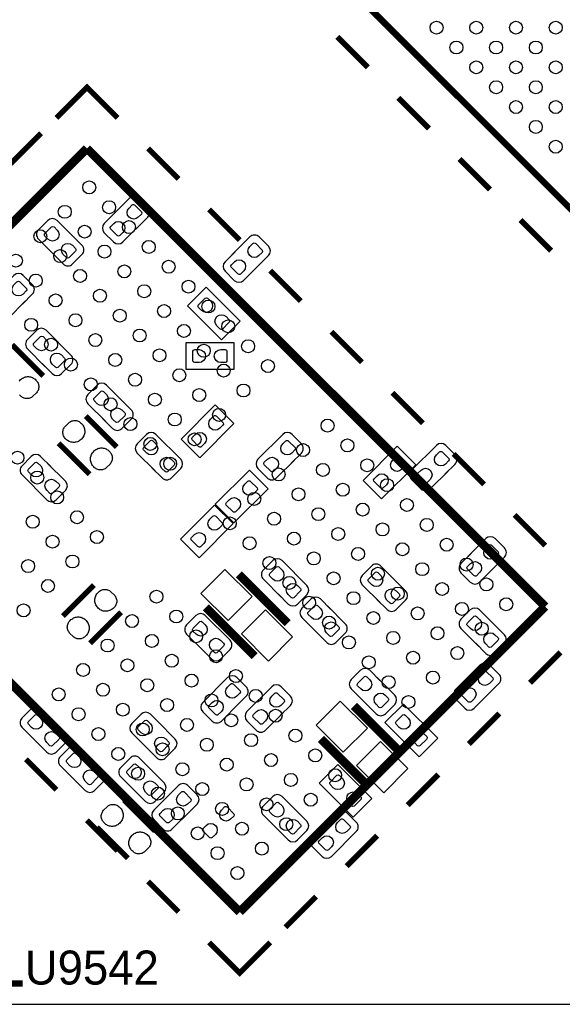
# Model space of a CAD drawing. Extents: x 0 to 69.8, y 0 to 65.
# Tile 2 of 21: x 11 to 23.5, y 0 to 22.8. Entities that reach past the tile are written whole.
import ezdxf

# ---------------------------------------------------------------- set-up
doc = ezdxf.new("R2010")
doc.units = 0
for name, color, linetype in [('BG_OUTLINE', 254, 'CONTINUOUS'), ('PG_SILKSCREEN_BOTTOM', 12, 'CONTINUOUS'), ('PG_SILKSCREEN_TOP', 254, 'CONTINUOUS'), ('PIN_BOTTOM', 1, 'CONTINUOUS'), ('PIN_TOP', 110, 'CONTINUOUS')]:
    doc.layers.add(name, color=color, linetype=linetype)

msp = doc.modelspace()

# ---------------------------------------------------------------- linework, layer by layer
at = {"layer": 'BG_OUTLINE'}
msp.add_lwpolyline([(2.999994, 0), (51.999998, 0, 0.414213), (54.999992, 2.999994), (54.999992, 62.000003, 0.414213), (51.999998, 64.999997), (2.999994, 64.999997, 0.414213), (0, 62.000003), (0, 2.999994, 0.414212)], format="xyb", close=True, dxfattribs=at)
at = {"layer": 'PG_SILKSCREEN_BOTTOM'}
for points in [[(13.148691, 18.314035), (12.915214, 18.080533, 0.414179), (12.915214, 17.865014), (13.130809, 17.64952, 0.414116), (13.346303, 17.64952), (13.921003, 18.224221, 0.414359), (13.921003, 18.439816), (13.70551, 18.655335, 0.414192), (13.489991, 18.655335), (13.076911, 18.242229)], [(12.055907, 17.913629), (11.822405, 18.147132, 0.414079), (11.606911, 18.147132), (11.391392, 17.931638, 0.414246), (11.391392, 17.716119), (11.966092, 17.141317, 0.414229), (12.181611, 17.141317), (12.397105, 17.356836, 0.41443), (12.397105, 17.572431), (11.983999, 17.985537)], [(15.942691, 17.425035), (15.709214, 17.191533, 0.414212), (15.709214, 16.976014), (15.924708, 16.760419, 0.414195), (16.140303, 16.760419), (16.715003, 17.335221, 0.414142), (16.715003, 17.550714), (16.49951, 17.766233, 0.414482), (16.283889, 17.766233), (15.870911, 17.353128)], [(11.020501, 16.212414), (11.254003, 16.445916, 0.414231), (11.254003, 16.661435), (11.038408, 16.876928, 0.414206), (10.822889, 16.876928), (10.248214, 16.302228, 0.414308), (10.248214, 16.086633), (10.463708, 15.871114, 0.414102), (10.679201, 15.871114), (11.092307, 16.284219)], [(11.478311, 14.834819), (11.711813, 14.601317, 0.41416), (11.927307, 14.601317), (12.1428, 14.816836, 0.414377), (12.1428, 15.032431), (11.5681, 15.607132, 0.414102), (11.352606, 15.607132), (11.137113, 15.391638, 0.414529), (11.137113, 15.176017), (11.550193, 14.763013)], [(12.875311, 13.564819), (13.108813, 13.331317, 0.41416), (13.324307, 13.331317), (13.5398, 13.546836, 0.414377), (13.5398, 13.762431), (12.9651, 14.337132, 0.414102), (12.749606, 14.337132), (12.534113, 14.121638, 0.414529), (12.534113, 13.906017), (12.947193, 13.493013)], [(14.018311, 12.421921), (14.251813, 12.188419, 0.414279), (14.467307, 12.188419), (14.6828, 12.403938, 0.414174), (14.6828, 12.619431), (14.1081, 13.194132, 0.414167), (13.892606, 13.194132), (13.677011, 12.978638, 0.41418), (13.677011, 12.763119), (14.090091, 12.350013)], [(17.243501, 12.529414), (17.477003, 12.762916, 0.414218), (17.477003, 12.978435), (17.26151, 13.19403, 0.414047), (17.045991, 13.19403), (16.471214, 12.619228, 0.414136), (16.471214, 12.403734), (16.686708, 12.188215, 0.414445), (16.902303, 12.188215), (17.315409, 12.601321)], [(20.799501, 12.275414), (21.033003, 12.508916, 0.414232), (21.033003, 12.724435), (20.81751, 12.939928, 0.414199), (20.601991, 12.939928), (20.027214, 12.365228, 0.414122), (20.027214, 12.149734), (20.242708, 11.934215, 0.414478), (20.458303, 11.934215), (20.871409, 12.347321)], [(11.674907, 12.452629), (11.441405, 12.686132, 0.414099), (11.225911, 12.686132), (11.010392, 12.470638, 0.414422), (11.010392, 12.255017), (11.585092, 11.680317, 0.414393), (11.800713, 11.680317), (12.016207, 11.895836, 0.41407), (12.016207, 12.11133), (11.603101, 12.524435)], [(21.403793, 10.440035), (21.17029, 10.206533, 0.414395), (21.17029, 9.991014), (21.385809, 9.77552, 0.414156), (21.601303, 9.77552), (22.176003, 10.350221, 0.414282), (22.176003, 10.565816), (21.96051, 10.781335, 0.414152), (21.744991, 10.781335), (21.331911, 10.368229)], [(16.939311, 9.500819), (17.172813, 9.267317, 0.414174), (17.388307, 9.267317), (17.6038, 9.482836, 0.414161), (17.6038, 9.69833), (17.0291, 10.273132, 0.414088), (16.813606, 10.273132), (16.598113, 10.057638, 0.414562), (16.598113, 9.842017), (17.011193, 9.428937)], [(19.225311, 9.373819), (19.458813, 9.140317, 0.414173), (19.674307, 9.140317), (19.8898, 9.355938, 0.414168), (19.8898, 9.571431), (19.3151, 10.146132, 0.414274), (19.099505, 10.146132), (18.884011, 9.930638, 0.414186), (18.884011, 9.715119), (19.297091, 9.302013)], [(18.151907, 9.150629), (17.918405, 9.384132, 0.414132), (17.702911, 9.384132), (17.487392, 9.168638, 0.414371), (17.487392, 8.953017), (18.062092, 8.378317, 0.414176), (18.277611, 8.378317), (18.493105, 8.593836, 0.41449), (18.493105, 8.809431), (18.079999, 9.222435)], [(21.511311, 8.357819), (21.744813, 8.124317, 0.414141), (21.960307, 8.124317), (22.1758, 8.339836, 0.414358), (22.1758, 8.555431), (21.6011, 9.130132, 0.414121), (21.385606, 9.130132), (21.170113, 8.914638, 0.414364), (21.170113, 8.699119), (21.583091, 8.286013)], [(15.161311, 8.230819), (15.394813, 7.997317, 0.414128), (15.610307, 7.997317), (15.8258, 8.212836, 0.414345), (15.8258, 8.428431), (15.2511, 9.003132, 0.414134), (15.035606, 9.003132), (14.820113, 8.787638, 0.414562), (14.820113, 8.572017), (15.233193, 8.159013)], [(19.294907, 7.499629), (19.061405, 7.733132, 0.41406), (18.845911, 7.733132), (18.630392, 7.517638, 0.414411), (18.630392, 7.302017), (19.205092, 6.727317, 0.414432), (19.420713, 6.727317), (19.636207, 6.942836, 0.414081), (19.636207, 7.15833), (19.223101, 7.571435)], [(21.8154, 7.195414), (22.048902, 7.428814, 0.414541), (22.048902, 7.644435), (21.833408, 7.859928, 0.414185), (21.617889, 7.859928), (21.043214, 7.285228, 0.414366), (21.043214, 7.069633), (21.258708, 6.854114, 0.414123), (21.474201, 6.854114), (21.887307, 7.267219)], [(15.966592, 6.899377), (16.200095, 7.132879, 0.414232), (16.200095, 7.348398), (15.984601, 7.563891, 0.414199), (15.769082, 7.563891), (15.194305, 6.989191, 0.414122), (15.194305, 6.773697), (15.409799, 6.558178, 0.414478), (15.625394, 6.558178), (16.0385, 6.971284)], [(16.989501, 6.687414), (17.222902, 6.920916, 0.414369), (17.222902, 7.136435), (17.007408, 7.351928, 0.414206), (16.791889, 7.351928), (16.217214, 6.777228, 0.41417), (16.217214, 6.561734), (16.432708, 6.346215, 0.414286), (16.648201, 6.346215), (17.061307, 6.759219)], [(11.351311, 6.071819), (11.584813, 5.838419, 0.414331), (11.800307, 5.838419), (12.0158, 6.053938, 0.414226), (12.0158, 6.269431), (11.4411, 6.844132, 0.414115), (11.225606, 6.844132), (11.010113, 6.628638, 0.414313), (11.010113, 6.413119), (11.423091, 6.000013)], [(14.214907, 6.483629), (13.981405, 6.717132, 0.414177), (13.765911, 6.717132), (13.550392, 6.501536, 0.414195), (13.550392, 6.286017), (14.125092, 5.711317, 0.414316), (14.340713, 5.711317), (14.556207, 5.926836, 0.414114), (14.556207, 6.14233), (14.143101, 6.555435)], [(12.240311, 5.182819), (12.473813, 4.949317, 0.414128), (12.689307, 4.949317), (12.9048, 5.164836, 0.414345), (12.9048, 5.380431), (12.3301, 5.955132, 0.414134), (12.114606, 5.955132), (11.899113, 5.739638, 0.414562), (11.899113, 5.524017), (12.312193, 5.111013)], [(13.637311, 4.928819), (13.870813, 4.695317, 0.414095), (14.086307, 4.695317), (14.3018, 4.910938, 0.414128), (14.3018, 5.126431), (13.7271, 5.701132, 0.414351), (13.511505, 5.701132), (13.296011, 5.485638, 0.414226), (13.296011, 5.270119), (13.709091, 4.857013)], [(14.830501, 4.401414), (15.064003, 4.634916, 0.414166), (15.064003, 4.850435), (14.84851, 5.065928, 0.414391), (14.632889, 5.065928), (14.058214, 4.491228, 0.414189), (14.058214, 4.275734), (14.273708, 4.060215, 0.414286), (14.489201, 4.060215), (14.902307, 4.473219)], [(16.939311, 4.039819), (17.172813, 3.806317, 0.414127), (17.388307, 3.806317), (17.603902, 4.021836, 0.414168), (17.603902, 4.237431), (17.0291, 4.812132, 0.414136), (16.813606, 4.812132), (16.598113, 4.596638, 0.41437), (16.598113, 4.381119), (17.011193, 3.968013)], [(17.974793, 4.090035), (17.74129, 3.856533, 0.414317), (17.74129, 3.641014), (17.956809, 3.42552, 0.414116), (18.172303, 3.42552), (18.747003, 4.000221, 0.414359), (18.747003, 4.215816), (18.53151, 4.431335, 0.414192), (18.315991, 4.431335), (17.902911, 4.018229)]]:
    msp.add_lwpolyline(points, format="xyb", dxfattribs=at)
for points in [[(15.629712, 15.382519), (16.060699, 15.813634), (15.270505, 16.603828), (14.839391, 16.172815), (15.629712, 15.382519)], [(14.799996, 15.313127), (14.799996, 14.703527), (15.917596, 14.703527), (15.917596, 15.313127), (14.799996, 15.313127)], [(14.694205, 13.086537), (15.125294, 12.655525), (15.915513, 13.445719), (15.4845, 13.876833), (14.694205, 13.086537)], [(18.903391, 12.130634), (19.334505, 11.699621), (20.124699, 12.489815), (19.693712, 12.920929), (18.903391, 12.130634)], [(15.4845, 11.577828), (15.915589, 11.146815), (16.70591, 11.937035), (16.274796, 12.368124), (15.4845, 11.577828)], [(15.897504, 11.128832), (15.466492, 11.559921), (14.676196, 10.769625), (15.10731, 10.338613), (15.897504, 11.128832)], [(20.201712, 5.730519), (20.632801, 6.161634), (19.842505, 6.951929), (19.411391, 6.520815), (20.201712, 5.730519)], [(18.677712, 4.333519), (19.108801, 4.764634), (18.318505, 5.554929), (17.887391, 5.123815), (18.677712, 4.333519)]]:
    msp.add_lwpolyline(points, dxfattribs=at)
for points, const_width in [([(11.50079, 14.55133), (10.782402, 15.269718)], 0.127), ([(13.20259, 12.90033), (12.484202, 13.618718)], 0.127), ([(11.855602, 12.990119), (12.573991, 12.271731)], 0.127), ([(16.028289, 9.955733), (17.159605, 8.824417)], 0.2), ([(12.675591, 9.707118), (11.957202, 8.98873)], 0.127), ([(12.585802, 8.360131), (13.30419, 9.078519)], 0.127), ([(15.264613, 9.192133), (16.396005, 8.060715)], 0.2), ([(18.695289, 6.907733), (19.826605, 5.776417)], 0.2), ([(17.931613, 6.144031), (19.062903, 5.012715)], 0.2), ([(14.09159, 4.01033), (13.373202, 4.728718)], 0.127), ([(12.744602, 4.100119), (13.462991, 3.381731)], 0.127)]:
    msp.add_lwpolyline(points, dxfattribs=dict(at, const_width=const_width))
at = {"layer": 'PG_SILKSCREEN_TOP'}
for points, const_width in [([(27.499996, 14.622094), (11.236503, 30.885511)], 0.150089), ([(19.014694, 21.693099), (18.307609, 22.400209)], 0.127), ([(11.806199, 20.522616), (12.51331, 21.229726), (13.220395, 20.522616)], 0.127), ([(20.42889, 20.278903), (19.721805, 20.985988)], 0.127), ([(11.452708, 20.169124), (10.745597, 19.462013)], 0.127), ([(5.442204, 12.744425), (12.51331, 19.815531)], 0.199898), ([(12.51331, 19.815531), (23.119994, 9.208719)], 0.199898), ([(13.927506, 19.815531), (14.634591, 19.10842)], 0.127), ([(21.843111, 18.864707), (21.136, 19.571792)], 0.127), ([(15.341702, 18.401335), (16.048812, 17.694224)], 0.127), ([(23.257307, 17.450511), (22.550196, 18.157596)], 0.127), ([(16.755897, 16.987114), (17.463008, 16.279927)], 0.127), ([(18.170093, 15.572918), (18.877407, 14.865629)], 0.127), ([(19.584492, 14.158519), (20.291603, 13.451332)], 0.127), ([(16.04899, 2.137715), (5.442204, 12.744425)], 0.199898), ([(20.998713, 12.744221), (21.705799, 12.037238)], 0.127), ([(22.413011, 11.330026), (23.119994, 10.622915)], 0.127), ([(23.119994, 9.208719), (16.04899, 2.137715)], 0.199898), ([(23.473689, 8.148218), (22.766604, 7.441032)], 0.127), ([(22.059494, 6.733921), (21.352408, 6.026836)], 0.127), ([(11.099292, 5.673217), (11.806403, 4.966132)], 0.127), ([(20.645298, 5.319725), (19.938009, 4.612513)], 0.127), ([(12.513513, 4.259021), (13.220598, 3.551936)], 0.127), ([(19.230899, 3.905326), (18.523814, 3.198216)], 0.127), ([(13.927709, 2.844825), (14.634794, 2.137715)], 0.127), ([(17.816703, 2.49113), (17.109592, 1.78402)], 0.127), ([(16.756101, 1.43063), (16.04899, 0.723519), (15.341905, 1.43063)], 0.127), ([(11.0236, 0.4826), (8.2296, 0.4826), (7.8994, 0.8128)], 0.1524)]:
    msp.add_lwpolyline(points, dxfattribs=dict(at, const_width=const_width))
at = {"layer": 'PIN_BOTTOM'}
for points in [[(13.488899, 18.435472), (13.560755, 18.507304, -0.376089), (13.625068, 18.503062), (13.777747, 18.350408, -0.366021), (13.772998, 18.295061), (13.701166, 18.223205, -0.999197)], [(11.611254, 17.715027), (11.539423, 17.786883, -0.376089), (11.543665, 17.851196), (11.696319, 18.003876, -0.366021), (11.751666, 17.999126), (11.823522, 17.927295, -0.999197)], [(13.347319, 17.869357), (13.275462, 17.797526, -0.376089), (13.21115, 17.801768), (13.05847, 17.954422, -0.366021), (13.06322, 18.009768), (13.135051, 18.081625, -0.999197)], [(12.17737, 17.573447), (12.249201, 17.501591, -0.376089), (12.244959, 17.437278), (12.092305, 17.284598, -0.366021), (12.036958, 17.289348), (11.965102, 17.361179, -0.999197)], [(16.282899, 17.546371), (16.354755, 17.618202, -0.376089), (16.419068, 17.61396), (16.571747, 17.461306, -0.366021), (16.566998, 17.40596), (16.495166, 17.334103, -0.999197)], [(16.141319, 16.980256), (16.069462, 16.908424, -0.376089), (16.00515, 16.912666), (15.85247, 17.06532, -0.366021), (15.85722, 17.120667), (15.929051, 17.192523, -0.999197)], [(10.821899, 16.657091), (10.893755, 16.728923, -0.376089), (10.958068, 16.724681), (11.110747, 16.572027, -0.366021), (11.105998, 16.51668), (11.034166, 16.444824, -0.999197)], [(15.167051, 16.064027), (15.09522, 16.135883, -0.376089), (15.099462, 16.200196), (15.252116, 16.352876, -0.366021), (15.307462, 16.348126), (15.379319, 16.276295, -0.999197)], [(15.733166, 15.922447), (15.804998, 15.850591, -0.376089), (15.800756, 15.786278), (15.648102, 15.633598, -0.366021), (15.592755, 15.638348), (15.520899, 15.710179, -0.999197)], [(11.356848, 15.175027), (11.285017, 15.246883, -0.376089), (11.289259, 15.311196), (11.441913, 15.463876, -0.366021), (11.497259, 15.459126), (11.569116, 15.387295, -0.999197)], [(11.922963, 15.033447), (11.994794, 14.961591, -0.376089), (11.990553, 14.897278), (11.837899, 14.744598, -0.366021), (11.782552, 14.749348), (11.710695, 14.821179, -0.999197)], [(15.108606, 14.858238), (15.007006, 14.858238, -0.376179), (14.964512, 14.906727), (14.964512, 15.122627, -0.366061), (15.007006, 15.158415), (15.108606, 15.158415, -0.999182)], [(15.608986, 15.158415), (15.710586, 15.158415, -0.376179), (15.75308, 15.109927), (15.75308, 14.894027, -0.366061), (15.710586, 14.858238), (15.608986, 14.858238, -0.999182)], [(12.753848, 13.905027), (12.682017, 13.976883, -0.376089), (12.686259, 14.041196), (12.838913, 14.193876, -0.366021), (12.894259, 14.189126), (12.966116, 14.117295, -0.999197)], [(13.319963, 13.763447), (13.391794, 13.691591, -0.376089), (13.387553, 13.627278), (13.234899, 13.474598, -0.366021), (13.179552, 13.479348), (13.107695, 13.551179, -0.999197)], [(15.375687, 13.549173), (15.447543, 13.621004, -0.376089), (15.511856, 13.616762), (15.664536, 13.464108, -0.366021), (15.659786, 13.408762), (15.587955, 13.336905, -0.999197)], [(15.234107, 12.983058), (15.162251, 12.911226, -0.376089), (15.097938, 12.915468), (14.945258, 13.068122, -0.366021), (14.950008, 13.123469), (15.021839, 13.195325, -0.999197)], [(13.896848, 12.762103), (13.825017, 12.83396, -0.376089), (13.829259, 12.898272), (13.981913, 13.050952, -0.366021), (14.037259, 13.046202), (14.109116, 12.974371, -0.999197)], [(17.044899, 12.974193), (17.116755, 13.046024, -0.376089), (17.181068, 13.041782), (17.333747, 12.889128, -0.366021), (17.328998, 12.833782), (17.257166, 12.761925, -0.999197)], [(20.600899, 12.720091), (20.672755, 12.791923, -0.376089), (20.737068, 12.787681), (20.889747, 12.635027, -0.366021), (20.884998, 12.57968), (20.813166, 12.507824, -0.999197)], [(11.230254, 12.254027), (11.158423, 12.325883, -0.376089), (11.162665, 12.390196), (11.315319, 12.542876, -0.366021), (11.370666, 12.538126), (11.442522, 12.466295, -0.999197)], [(14.462963, 12.620523), (14.534794, 12.548667, -0.376089), (14.530553, 12.484354), (14.377899, 12.331675, -0.366021), (14.322552, 12.336424), (14.250695, 12.408256, -0.999197)], [(16.903319, 12.408078), (16.831462, 12.336247, -0.376089), (16.76715, 12.340488), (16.61447, 12.493142, -0.366021), (16.61922, 12.548489), (16.691051, 12.620346, -0.999197)], [(19.584899, 12.593295), (19.656755, 12.665126, -0.376089), (19.721068, 12.660884), (19.873747, 12.50823, -0.366021), (19.868998, 12.452883), (19.797166, 12.381027, -0.999197)], [(20.459319, 12.153976), (20.387462, 12.082145, -0.376089), (20.32315, 12.086387), (20.17047, 12.239041, -0.366021), (20.17522, 12.294387), (20.247051, 12.366244, -0.999197)], [(11.79637, 12.112447), (11.868201, 12.040591, -0.376089), (11.863959, 11.976278), (11.711305, 11.823598, -0.366021), (11.655958, 11.828348), (11.584102, 11.900179, -0.999197)], [(16.165982, 12.040489), (16.237839, 12.11232, -0.376089), (16.302152, 12.108078), (16.454831, 11.955424, -0.366021), (16.450081, 11.900078), (16.37825, 11.828221, -0.999197)], [(19.443319, 12.027179), (19.371462, 11.955348, -0.376089), (19.30715, 11.95959), (19.15447, 12.112244, -0.366021), (19.15922, 12.167591), (19.231051, 12.239447, -0.999197)], [(16.024403, 11.474374), (15.952546, 11.402543, -0.376089), (15.888233, 11.406784), (15.735554, 11.559438, -0.366021), (15.740304, 11.614785), (15.812135, 11.686642, -0.999197)], [(15.357704, 11.232286), (15.42956, 11.304118, -0.376089), (15.493873, 11.299876), (15.646552, 11.147222, -0.366021), (15.641803, 11.091875), (15.569971, 11.020019, -0.999197)], [(15.216124, 10.666171), (15.144267, 10.59434, -0.376089), (15.079955, 10.598582), (14.927275, 10.751236, -0.366021), (14.932025, 10.806582), (15.003856, 10.878439, -0.999197)], [(21.744, 10.561472), (21.815857, 10.633304, -0.376089), (21.88017, 10.629062), (22.032849, 10.476408, -0.366021), (22.028099, 10.421061), (21.956268, 10.349205, -0.999197)], [(16.817848, 9.841027), (16.746017, 9.912883, -0.376089), (16.750259, 9.977196), (16.902913, 10.129876, -0.366021), (16.958259, 10.125126), (17.030116, 10.053295, -0.999197)], [(21.602421, 9.995357), (21.530564, 9.923526, -0.376089), (21.466251, 9.927768), (21.313572, 10.080422, -0.366021), (21.318322, 10.135768), (21.390153, 10.207625, -0.999197)], [(19.103848, 9.714027), (19.032017, 9.785883, -0.376089), (19.036259, 9.850196), (19.188913, 10.002876, -0.366021), (19.244259, 9.998126), (19.316116, 9.926295, -0.999197)], [(17.383963, 9.699447), (17.455794, 9.627591, -0.376089), (17.451553, 9.563278), (17.298899, 9.410598, -0.366021), (17.243552, 9.415348), (17.171695, 9.487179, -0.999197)], [(19.669963, 9.572447), (19.741794, 9.500591, -0.376089), (19.737553, 9.436278), (19.584899, 9.283598, -0.366021), (19.529552, 9.288348), (19.457695, 9.360179, -0.999197)], [(17.707254, 8.952027), (17.635423, 9.023883, -0.376089), (17.639665, 9.088196), (17.792319, 9.240876, -0.366021), (17.847666, 9.236126), (17.919522, 9.164295, -0.999197)], [(21.389848, 8.698027), (21.318017, 8.769883, -0.376089), (21.322259, 8.834196), (21.474913, 8.986876, -0.366021), (21.530259, 8.982126), (21.602116, 8.910295, -0.999197)], [(15.039848, 8.571027), (14.968017, 8.642883, -0.376089), (14.972259, 8.707196), (15.124913, 8.859876, -0.366021), (15.180259, 8.855126), (15.252116, 8.783295, -0.999197)], [(18.27337, 8.810447), (18.345201, 8.738591, -0.376089), (18.340959, 8.674278), (18.188305, 8.521598, -0.366021), (18.132958, 8.526348), (18.061102, 8.598179, -0.999197)], [(15.605963, 8.429447), (15.677794, 8.357591, -0.376089), (15.673553, 8.293278), (15.520899, 8.140598, -0.366021), (15.465552, 8.145348), (15.393695, 8.217179, -0.999197)], [(21.955963, 8.556447), (22.027794, 8.484591, -0.376089), (22.023553, 8.420278), (21.870899, 8.267598, -0.366021), (21.815552, 8.272348), (21.743695, 8.344179, -0.999197)], [(18.850254, 7.301027), (18.778423, 7.372883, -0.376089), (18.782665, 7.437196), (18.935319, 7.589876, -0.366021), (18.990666, 7.585126), (19.062522, 7.513295, -0.999197)], [(21.616797, 7.640091), (21.688654, 7.711923, -0.376089), (21.752966, 7.707681), (21.905646, 7.555027, -0.366021), (21.900896, 7.49968), (21.829065, 7.427824, -0.999197)], [(15.76799, 7.344054), (15.839846, 7.415886, -0.376089), (15.904159, 7.411644), (16.056839, 7.25899, -0.366021), (16.052089, 7.203643), (15.980258, 7.131787, -0.999197)], [(21.475217, 7.073976), (21.403361, 7.002145, -0.376089), (21.339048, 7.006387), (21.186369, 7.159041, -0.366021), (21.191118, 7.214387), (21.26295, 7.286244, -0.999197)], [(16.790797, 7.132091), (16.862654, 7.203923, -0.376089), (16.926966, 7.199681), (17.079646, 7.047027, -0.366021), (17.074896, 6.99168), (17.003065, 6.919824, -0.999197)], [(19.41637, 7.159447), (19.488201, 7.087591, -0.376089), (19.483959, 7.023278), (19.331305, 6.870598, -0.366021), (19.275958, 6.875348), (19.204102, 6.947179, -0.999197)], [(15.62641, 6.777939), (15.554554, 6.706108, -0.376089), (15.490241, 6.71035), (15.337561, 6.863004, -0.366021), (15.342311, 6.91835), (15.414142, 6.990207, -0.999197)], [(11.229848, 6.412103), (11.158017, 6.48396, -0.376089), (11.162259, 6.548272), (11.314913, 6.700952, -0.366021), (11.370259, 6.696202), (11.442116, 6.624371, -0.999197)], [(16.649217, 6.565976), (16.577361, 6.494145, -0.376089), (16.513048, 6.498387), (16.360369, 6.651041, -0.366021), (16.365118, 6.706387), (16.43695, 6.778244, -0.999197)], [(19.739051, 6.412027), (19.66722, 6.483883, -0.376089), (19.671462, 6.548196), (19.824116, 6.700876, -0.366021), (19.879462, 6.696126), (19.951319, 6.624295, -0.999197)], [(13.770254, 6.285027), (13.698423, 6.356883, -0.376089), (13.702665, 6.421196), (13.855319, 6.573876, -0.366021), (13.910666, 6.569126), (13.982522, 6.497295, -0.999197)], [(11.795963, 6.270523), (11.867794, 6.198667, -0.376089), (11.863553, 6.134354), (11.710899, 5.981675, -0.366021), (11.655552, 5.986424), (11.583695, 6.058256, -0.999197)], [(14.33637, 6.143447), (14.408201, 6.071591, -0.376089), (14.403959, 6.007278), (14.251305, 5.854598, -0.366021), (14.195958, 5.859348), (14.124102, 5.931179, -0.999197)], [(20.305166, 6.270447), (20.376998, 6.198591, -0.376089), (20.372756, 6.134278), (20.220102, 5.981598, -0.366021), (20.164755, 5.986348), (20.092899, 6.058179, -0.999197)], [(12.118848, 5.523027), (12.047017, 5.594883, -0.376089), (12.051259, 5.659196), (12.203913, 5.811876, -0.366021), (12.259259, 5.807126), (12.331116, 5.735295, -0.999197)], [(13.515848, 5.269027), (13.444017, 5.340883, -0.376089), (13.448259, 5.405196), (13.600913, 5.557876, -0.366021), (13.656259, 5.553126), (13.728116, 5.481295, -0.999197)], [(12.684963, 5.381447), (12.756794, 5.309591, -0.376089), (12.752553, 5.245278), (12.599899, 5.092598, -0.366021), (12.544552, 5.097348), (12.472695, 5.169179, -0.999197)], [(18.215051, 5.015027), (18.14322, 5.086883, -0.376089), (18.147462, 5.151196), (18.300116, 5.303876, -0.366021), (18.355462, 5.299126), (18.427319, 5.227295, -0.999197)], [(14.081963, 5.127447), (14.153794, 5.055591, -0.376089), (14.149553, 4.991278), (13.996899, 4.838598, -0.366021), (13.941552, 4.843348), (13.869695, 4.915179, -0.999197)], [(14.631899, 4.846091), (14.703755, 4.917923, -0.376089), (14.768068, 4.913681), (14.920747, 4.761027, -0.366021), (14.915998, 4.70568), (14.844166, 4.633824, -0.999197)], [(18.781166, 4.873447), (18.852998, 4.801591, -0.376089), (18.848756, 4.737278), (18.696102, 4.584598, -0.366021), (18.640755, 4.589348), (18.568899, 4.661179, -0.999197)], [(15.627096, 4.497095), (15.698953, 4.568927, -0.376089), (15.763265, 4.564685), (15.915945, 4.412031, -0.366021), (15.911195, 4.356684), (15.839364, 4.284828, -0.999197)], [(16.81795, 4.380027), (16.746118, 4.451883, -0.376089), (16.75036, 4.516196), (16.903014, 4.668876, -0.366021), (16.958361, 4.664126), (17.030217, 4.592295, -0.999197)], [(14.490319, 4.279976), (14.418462, 4.208145, -0.376089), (14.35415, 4.212387), (14.20147, 4.365041, -0.366021), (14.20622, 4.420387), (14.278051, 4.492244, -0.999197)], [(15.485516, 3.93098), (15.41366, 3.859149, -0.376089), (15.349347, 3.863391), (15.196668, 4.016045, -0.366021), (15.201417, 4.071391), (15.273249, 4.143248, -0.999197)], [(17.384065, 4.238447), (17.455896, 4.166591, -0.376089), (17.451654, 4.102278), (17.299, 3.949598, -0.366021), (17.243654, 3.954348), (17.171797, 4.026179, -0.999197)], [(18.315, 4.211472), (18.386857, 4.283304, -0.376089), (18.45117, 4.279062), (18.603849, 4.126408, -0.366021), (18.599099, 4.071061), (18.527268, 3.999205, -0.999197)], [(18.173421, 3.645357), (18.101564, 3.573526, -0.376089), (18.037251, 3.577768), (17.884572, 3.730422, -0.366021), (17.889322, 3.785768), (17.961153, 3.857625, -0.999197)]]:
    msp.add_lwpolyline(points, format="xyb", close=True, dxfattribs=at)
msp.add_lwpolyline([(10.943971, 14.426413), (10.960379, 14.44592), (10.978363, 14.463878), (10.99787, 14.480286), (11.01913, 14.494637), (11.041329, 14.50721), (11.064748, 14.517599), (11.088929, 14.525676), (11.112475, 14.530121), (11.136376, 14.532534), (11.16043, 14.532534), (11.184458, 14.529994), (11.208004, 14.525523), (11.231194, 14.518462), (11.25347, 14.509496), (11.274603, 14.498371), (11.29477, 14.485163), (11.313439, 14.470024), (11.330686, 14.453184), (11.346307, 14.437843), (11.359972, 14.420952), (11.371986, 14.402867), (11.381892, 14.383614), (11.389817, 14.36309), (11.395532, 14.342237), (11.398936, 14.320901), (11.400206, 14.299235), (11.399139, 14.277264), (11.395735, 14.255902), (11.390147, 14.234922), (11.382451, 14.214627), (11.372545, 14.19512), (11.360531, 14.176858), (11.346815, 14.160043), (11.264367, 14.077569), (11.247907, 14.063929), (11.229721, 14.052271), (11.210569, 14.042441), (11.190605, 14.034643), (11.169752, 14.028928), (11.148619, 14.025321), (11.127257, 14.024051), (11.105693, 14.025093), (11.084458, 14.028369), (11.063605, 14.033805), (11.04331, 14.041095), (11.024159, 14.050645), (11.005998, 14.062304), (10.989081, 14.075664), (10.971124, 14.091793), (10.955147, 14.109624)], dxfattribs=at)
for points in [[(12.367336, 13.46581), (12.385294, 13.449681), (12.401271, 13.43185), (12.415977, 13.412902), (12.428982, 13.392404), (12.43965, 13.370839), (12.448642, 13.348564), (12.4555, 13.325577), (12.460402, 13.302031), (12.462916, 13.277977), (12.463653, 13.253949), (12.461799, 13.229895), (12.457836, 13.206171), (12.449785, 13.181965), (12.439371, 13.158572), (12.426747, 13.136296), (12.412447, 13.115061), (12.396038, 13.095554), (12.378055, 13.077596), (12.358548, 13.061188), (12.337288, 13.046837), (12.315088, 13.034264), (12.29167, 13.023875), (12.267489, 13.015798), (12.243943, 13.011353), (12.220042, 13.00894), (12.195988, 13.00894), (12.171959, 13.01148), (12.148414, 13.015951), (12.125223, 13.023012), (12.102948, 13.031978), (12.081815, 13.043103), (12.061647, 13.056311), (12.042978, 13.07145), (12.025732, 13.08829), (12.010111, 13.103631), (11.996445, 13.120522), (11.984431, 13.138607), (11.974525, 13.15786), (11.9666, 13.178384), (11.960885, 13.199237), (11.957482, 13.220573), (11.956212, 13.242239), (11.957279, 13.26421), (11.960682, 13.285572), (11.96627, 13.306552), (11.973966, 13.326847), (11.983872, 13.346354), (11.995887, 13.364616), (12.009603, 13.381431), (12.092051, 13.463905), (12.10851, 13.477545), (12.126697, 13.489203), (12.145848, 13.499033), (12.165813, 13.506831), (12.186666, 13.512546), (12.207799, 13.516153), (12.22916, 13.517423), (12.250725, 13.516381), (12.271959, 13.513105), (12.292813, 13.507669), (12.313107, 13.500379), (12.332259, 13.490829), (12.35042, 13.47917)], [(12.690881, 12.424664), (12.672924, 12.440793), (12.656947, 12.458624), (12.64224, 12.477572), (12.629236, 12.49807), (12.618568, 12.519635), (12.609576, 12.54191), (12.602718, 12.564897), (12.597816, 12.588443), (12.595301, 12.612497), (12.594565, 12.636525), (12.596419, 12.660579), (12.600381, 12.684303), (12.608433, 12.708509), (12.618847, 12.731902), (12.631471, 12.754178), (12.645771, 12.775413), (12.662179, 12.79492), (12.680163, 12.812878), (12.69967, 12.829286), (12.72093, 12.843637), (12.743129, 12.85621), (12.766548, 12.866599), (12.790729, 12.874676), (12.814275, 12.879121), (12.838176, 12.881534), (12.86223, 12.881534), (12.886258, 12.878994), (12.909804, 12.874523), (12.932994, 12.867462), (12.95527, 12.858496), (12.976403, 12.847371), (12.99657, 12.834163), (13.015239, 12.819024), (13.032486, 12.802184), (13.048107, 12.786843), (13.061772, 12.769952), (13.073786, 12.751867), (13.083692, 12.732614), (13.091617, 12.71209), (13.097332, 12.691237), (13.100736, 12.669901), (13.102006, 12.648235), (13.100939, 12.626264), (13.097535, 12.604902), (13.091947, 12.583922), (13.084251, 12.563627), (13.074345, 12.54412), (13.062331, 12.525858), (13.048615, 12.509043), (12.966167, 12.426569), (12.949707, 12.412929), (12.931521, 12.401271), (12.912369, 12.391441), (12.892405, 12.383643), (12.871552, 12.377928), (12.850419, 12.374321), (12.829057, 12.373051), (12.807493, 12.374093), (12.786258, 12.377369), (12.765405, 12.382805), (12.74511, 12.390095), (12.725959, 12.399645), (12.707798, 12.411304)], [(16.336709, 9.440413), (15.708091, 10.069031), (15.151315, 9.512255), (15.779933, 8.883637)], [(13.151282, 9.19541), (13.135153, 9.177452), (13.117322, 9.161475), (13.098374, 9.146769), (13.077876, 9.133764), (13.056311, 9.123096), (13.034035, 9.114104), (13.011048, 9.107246), (12.987503, 9.102344), (12.963449, 9.099829), (12.93942, 9.099093), (12.915367, 9.100947), (12.891643, 9.104909), (12.867437, 9.112961), (12.844043, 9.123375), (12.821768, 9.135999), (12.800533, 9.150299), (12.781026, 9.166708), (12.763068, 9.184691), (12.74666, 9.204198), (12.732309, 9.225458), (12.719736, 9.247657), (12.709347, 9.271076), (12.70127, 9.295257), (12.696825, 9.318803), (12.694412, 9.342704), (12.694412, 9.366758), (12.696952, 9.390786), (12.701422, 9.414332), (12.708484, 9.437522), (12.71745, 9.459798), (12.728575, 9.480931), (12.741783, 9.501099), (12.756921, 9.519768), (12.773762, 9.537014), (12.789103, 9.552635), (12.805994, 9.5663), (12.824079, 9.578315), (12.843332, 9.588221), (12.863855, 9.596145), (12.884709, 9.60186), (12.906045, 9.605264), (12.927711, 9.606534), (12.949682, 9.605467), (12.971043, 9.602064), (12.992024, 9.596476), (13.012318, 9.588779), (13.031826, 9.578873), (13.050088, 9.566859), (13.066903, 9.553143), (13.149377, 9.470695), (13.163017, 9.454236), (13.174675, 9.436049), (13.184505, 9.416898), (13.192303, 9.396933), (13.198018, 9.37608), (13.201625, 9.354947), (13.202895, 9.333586), (13.201853, 9.312021), (13.198577, 9.290787), (13.193141, 9.269933), (13.185851, 9.249639), (13.176301, 9.230487), (13.164642, 9.212326)], [(16.087508, 8.576061), (16.716126, 7.947443), (17.272902, 8.504219), (16.644284, 9.132837)], [(12.110136, 8.871864), (12.126265, 8.889822), (12.144096, 8.905799), (12.163044, 8.920505), (12.183542, 8.93351), (12.205106, 8.944178), (12.227382, 8.95317), (12.250369, 8.960028), (12.273915, 8.96493), (12.297969, 8.967445), (12.321997, 8.968181), (12.346051, 8.966327), (12.369775, 8.962365), (12.393981, 8.954313), (12.417374, 8.943899), (12.43965, 8.931275), (12.460884, 8.916975), (12.480392, 8.900566), (12.498349, 8.882583), (12.514758, 8.863076), (12.529109, 8.841816), (12.541682, 8.819617), (12.55207, 8.796198), (12.560148, 8.772017), (12.564593, 8.748471), (12.567006, 8.72457), (12.567006, 8.700516), (12.564466, 8.676488), (12.559995, 8.652942), (12.552934, 8.629752), (12.543968, 8.607476), (12.532843, 8.586343), (12.519635, 8.566175), (12.504496, 8.547506), (12.487656, 8.53026), (12.472314, 8.514639), (12.455423, 8.500974), (12.437339, 8.488959), (12.418085, 8.479053), (12.397562, 8.471129), (12.376709, 8.465414), (12.355373, 8.46201), (12.333707, 8.46074), (12.311736, 8.461807), (12.290374, 8.46521), (12.269394, 8.470798), (12.249099, 8.478495), (12.229592, 8.488401), (12.211329, 8.500415), (12.194515, 8.514131), (12.112041, 8.596579), (12.098401, 8.613038), (12.086742, 8.631225), (12.076913, 8.650376), (12.069115, 8.670341), (12.0634, 8.691194), (12.059793, 8.712327), (12.058523, 8.733688), (12.059564, 8.755253), (12.062841, 8.776487), (12.068277, 8.797341), (12.075566, 8.817635), (12.085117, 8.836787), (12.096775, 8.854948)], [(19.003709, 6.392413), (18.375091, 7.021031), (17.818315, 6.464255), (18.446933, 5.835637)], [(18.754508, 5.528061), (19.383126, 4.899443), (19.939902, 5.456219), (19.311284, 6.084837)], [(13.256336, 4.57581), (13.274294, 4.559681), (13.290271, 4.54185), (13.304977, 4.522902), (13.317982, 4.502404), (13.32865, 4.480839), (13.337642, 4.458564), (13.3445, 4.435577), (13.349402, 4.412031), (13.351916, 4.387977), (13.352653, 4.363949), (13.350799, 4.339895), (13.346836, 4.316171), (13.338785, 4.291965), (13.328371, 4.268572), (13.315747, 4.246296), (13.301447, 4.225061), (13.285038, 4.205554), (13.267055, 4.187596), (13.247548, 4.171188), (13.226288, 4.156837), (13.204088, 4.144264), (13.18067, 4.133875), (13.156489, 4.125798), (13.132943, 4.121353), (13.109042, 4.11894), (13.084988, 4.11894), (13.060959, 4.12148), (13.037414, 4.125951), (13.014223, 4.133012), (12.991948, 4.141978), (12.970815, 4.153103), (12.950647, 4.166311), (12.931978, 4.18145), (12.914732, 4.19829), (12.899111, 4.213631), (12.885445, 4.230522), (12.873431, 4.248607), (12.863525, 4.26786), (12.8556, 4.288384), (12.849885, 4.309237), (12.846482, 4.330573), (12.845212, 4.352239), (12.846279, 4.37421), (12.849682, 4.395572), (12.85527, 4.416552), (12.862966, 4.436847), (12.872872, 4.456354), (12.884887, 4.474616), (12.898603, 4.491431), (12.981051, 4.573905), (12.99751, 4.587545), (13.015697, 4.599203), (13.034848, 4.609033), (13.054813, 4.616831), (13.075666, 4.622546), (13.096799, 4.626153), (13.11816, 4.627423), (13.139725, 4.626381), (13.160959, 4.623105), (13.181813, 4.617669), (13.202107, 4.610379), (13.221259, 4.600829), (13.23942, 4.58917)], [(13.579881, 3.534664), (13.561924, 3.550793), (13.545947, 3.568624), (13.53124, 3.587572), (13.518236, 3.60807), (13.507568, 3.629635), (13.498576, 3.65191), (13.491718, 3.674897), (13.486816, 3.698443), (13.484301, 3.722497), (13.483565, 3.746525), (13.485419, 3.770579), (13.489381, 3.794303), (13.497433, 3.818509), (13.507847, 3.841902), (13.520471, 3.864178), (13.534771, 3.885413), (13.551179, 3.90492), (13.569163, 3.922878), (13.58867, 3.939286), (13.60993, 3.953637), (13.632129, 3.96621), (13.655548, 3.976599), (13.679729, 3.984676), (13.703275, 3.989121), (13.727176, 3.991534), (13.75123, 3.991534), (13.775258, 3.988994), (13.798804, 3.984523), (13.821994, 3.977462), (13.84427, 3.968496), (13.865403, 3.957371), (13.88557, 3.944163), (13.904239, 3.929024), (13.921486, 3.912184), (13.937107, 3.896843), (13.950772, 3.879952), (13.962786, 3.861867), (13.972692, 3.842614), (13.980617, 3.82209), (13.986332, 3.801237), (13.989736, 3.779901), (13.991006, 3.758235), (13.989939, 3.736264), (13.986535, 3.714902), (13.980947, 3.693922), (13.973251, 3.673627), (13.963345, 3.65412), (13.951331, 3.635858), (13.937615, 3.619043), (13.855167, 3.536569), (13.838707, 3.522929), (13.820521, 3.511271), (13.801369, 3.501441), (13.781405, 3.493643), (13.760552, 3.487928), (13.739419, 3.484321), (13.718057, 3.483051), (13.696493, 3.484093), (13.675258, 3.487369), (13.654405, 3.492805), (13.63411, 3.500095), (13.614959, 3.509645), (13.596798, 3.521304)]]:
    msp.add_lwpolyline(points, close=True, dxfattribs=at)
at = {"layer": 'PIN_TOP'}
for centre in [(20.605699, 22.61235), (21.524798, 22.612375), (22.44405, 22.61235), (23.363301, 22.61235), (21.065236, 22.152813), (21.984437, 22.152762), (22.903663, 22.152737), (21.524874, 21.6932), (22.44405, 21.693124), (23.363276, 21.693124), (21.984513, 21.233562), (22.903663, 21.233511), (22.4441, 20.773949), (23.363301, 20.773898), (22.903739, 20.314336), (23.363352, 19.854723), (12.566345, 18.913907), (12.000611, 18.348147), (13.025984, 18.454268), (12.460224, 17.888534), (13.485597, 17.994681), (11.435055, 17.782616), (12.919837, 17.428921), (13.94521, 17.535042), (10.869295, 17.216857), (11.894693, 17.322978), (13.379475, 16.969283), (14.404823, 17.075429), (11.328933, 16.757218), (12.354306, 16.863365), (13.839063, 16.50967), (14.864461, 16.615816), (11.788546, 16.297605), (12.813919, 16.403752), (14.298701, 16.050057), (15.324023, 16.156254), (12.248159, 15.837992), (13.273532, 15.944139), (11.222787, 15.731871), (14.758264, 15.590495), (15.783611, 15.696641), (12.707772, 15.378379), (13.73317, 15.4845), (11.6824, 15.272233), (15.217877, 15.130882), (16.243249, 15.237003), (13.167411, 14.918741), (14.192707, 15.024964), (12.142013, 14.81262), (15.67749, 14.671269), (16.702862, 14.777415), (13.626948, 14.459204), (14.65232, 14.565351), (12.601651, 14.353007), (14.086561, 13.999591), (15.111959, 14.105712), (16.137103, 14.211656), (13.061213, 13.893444), (14.546199, 13.539953), (15.571572, 13.646099), (13.520801, 13.433831), (18.081879, 13.398398), (15.005812, 13.08034), (13.980439, 12.974193), (18.541467, 12.938785), (10.904728, 12.656083), (17.516119, 12.832639), (14.440052, 12.514605), (19.001105, 12.479147), (11.36429, 12.196521), (16.950563, 12.267108), (17.975732, 12.373026), (19.460718, 12.019559), (11.823903, 11.736934), (17.410176, 11.807495), (18.435345, 11.913413), (16.384803, 11.701348), (19.92028, 11.559997), (12.283542, 11.277295), (17.869814, 11.347856), (18.894958, 11.4538), (11.258144, 11.171174), (15.819069, 11.135589), (16.844416, 11.241735), (20.379893, 11.100359), (12.743129, 10.817682), (18.329427, 10.888243), (19.354521, 10.994238), (11.717782, 10.711536), (16.278657, 10.675976), (17.304055, 10.782097), (20.839506, 10.640746), (18.788964, 10.428707), (19.814134, 10.534599), (11.152022, 10.145776), (12.177395, 10.251923), (16.738295, 10.216337), (17.763668, 10.322484), (21.299145, 10.181133), (19.248603, 9.969068), (20.273747, 10.075012), (11.611635, 9.686163), (17.197908, 9.75675), (18.223205, 9.862947), (21.758732, 9.72152), (14.122146, 9.438665), (19.708216, 9.509455), (20.733385, 9.615373), (17.65747, 9.297187), (18.682843, 9.403309), (22.218371, 9.261881), (11.046079, 9.120632), (14.581759, 8.979078), (20.167829, 9.049842), (21.192998, 9.15576), (13.556386, 8.872931), (18.117083, 8.837549), (19.142456, 8.943696), (15.041397, 8.519439), (20.627442, 8.590229), (21.652611, 8.696147), (12.990627, 8.307172), (14.015999, 8.413318), (18.576696, 8.377936), (19.602069, 8.484083), (15.500985, 8.059826), (21.08708, 8.130591), (13.45024, 7.847559), (14.475638, 7.95368), (19.036335, 7.918323), (20.061682, 8.02447), (12.425096, 7.741615), (13.909878, 7.38792), (14.935251, 7.494067), (15.960547, 7.600264), (19.495922, 7.45871), (20.52132, 7.564831), (11.859336, 7.175856), (12.884709, 7.282002), (14.369491, 6.928307), (15.394788, 7.03453), (16.420186, 7.140651), (19.955561, 6.999072), (12.318949, 6.716268), (13.344322, 6.822389), (14.829028, 6.46877), (15.854426, 6.574892), (16.879799, 6.681038), (12.778588, 6.25663), (13.803935, 6.362776), (15.288666, 6.009132), (16.314039, 6.115279), (17.339412, 6.2214), (13.238175, 5.797017), (14.263497, 5.903214), (15.748279, 5.549519), (16.773652, 5.655666), (17.799025, 5.761812), (13.697737, 5.337454), (14.723135, 5.443601), (17.233265, 5.196053), (18.258663, 5.302174), (14.157376, 4.877841), (15.182723, 4.983988), (16.207892, 5.089906), (17.692903, 4.736414), (14.616989, 4.418228), (15.642361, 4.52435), (16.667505, 4.630293), (15.076602, 3.95859), (16.101974, 4.064737), (17.127144, 4.170655), (15.536215, 3.499002), (16.561587, 3.605124), (15.995853, 3.039364)]:
    msp.add_circle(centre, 0.15, dxfattribs=at)

# ---------------------------------------------------------------- texts
at = {"layer": 'PG_SILKSCREEN_TOP'}
msp.add_text('U9542', height=0.7874, dxfattribs=at).set_placement((11.0744, 0.4572))

doc.saveas('drawing.dxf')
